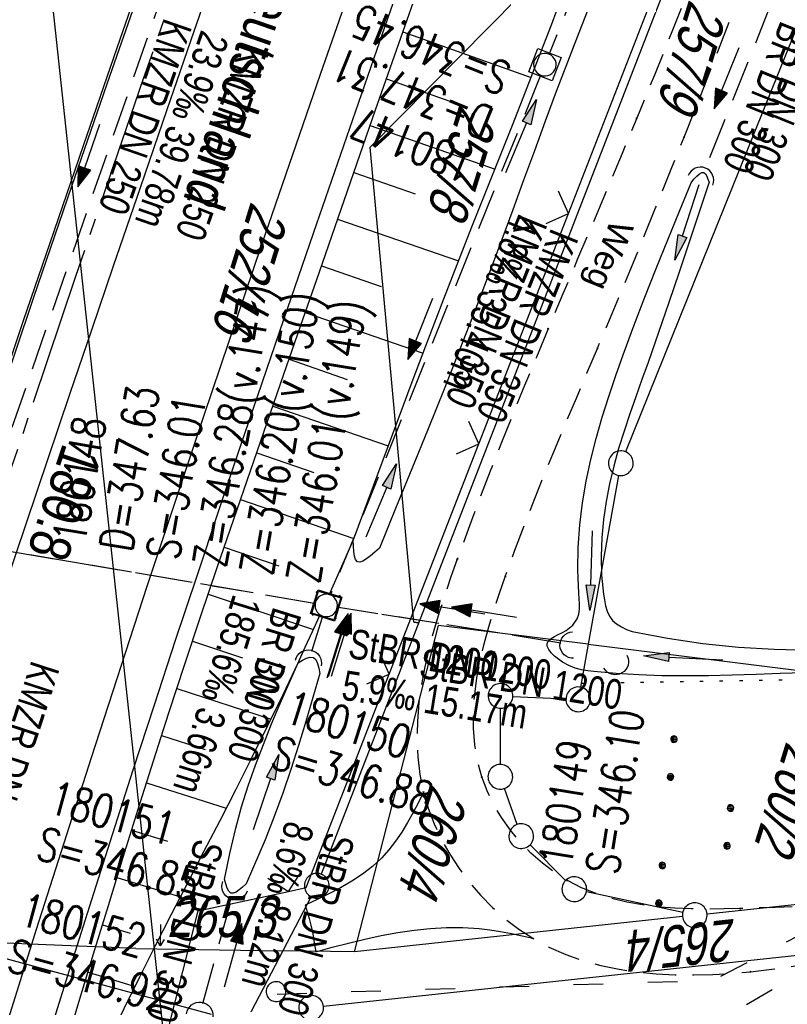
# Model space of a CAD drawing. Extents: x 507679 to 508175, y 445771 to 446563.
# Tile 15 of 43: x 507873 to 507919, y 446005 to 446065. Entities that reach past the tile are written whole.
import ezdxf

# ---------------------------------------------------------------- set-up
doc = ezdxf.new("R2010")
doc.units = 0
doc.header["$LTSCALE"] = 10
doc.header["$MEASUREMENT"] = 0
for name, pattern in [('ACAD_ISO03W100', [30, 12, -18]), ('ACHSE', [5.5, 4, -0.5, 0.5, -0.5]), ('AUSGEZOGEN', [0]), ('LT00', [0]), ('LT11', [0.3, 0.2, -0.1]), ('LT12', [0.4, 0.3, -0.1]), ('PUNKTX2_STR', [0.6, 0.1, -0.5]), ('STRICHLINIE2', [0.375, 0.25, -0.125])]:
    doc.linetypes.add(name, pattern=pattern)
doc.layers.get('0').update_dxf_attribs({"linetype": 'LT00'})
for name, color, linetype in [('--EK_FBR', 250, 'LT00'), ('--EK_Halt-Pfeil', 4, 'LT00'), ('--EK_Haltung', 7, 'STRICHLINIE2'), ('--EK_Haltung-Text', 140, 'LT00'), ('--EK_Schacht-Text', 5, 'LT00'), ('--EL_DFK_AB_L', 21, 'LT00'), ('--EL_DFK_AB_P', 7, 'LT00'), ('--EL_Halt-Pfeil', 4, 'LT00'), ('--EL_Haltung', 182, 'STRICHLINIE2'), ('--EL_Haltung-Text', 182, 'LT00'), ('-AX-093', 35, 'ACHSE'), ('-ST-93-1', 250, 'LT00'), ('BRD', 255, 'Continuous'), ('DFK_AB_L', 21, 'LT00'), ('DFK_AB_P', 7, 'LT00'), ('DFK_FLUR_NR', 250, 'LT00'), ('DFK_FLURNR_PFEIL', 250, 'LT00'), ('DFK_GZPKT', 250, 'LT00'), ('DFK_KATASTER', 250, 'LT00'), ('DFK_NUTZUNG', 250, 'LT00'), ('DFK_NUTZUNGSGRENZE', 70, 'PUNKTX2_STR'), ('DFK_TOPO-ANL', 252, 'LT00'), ('DFK_VERMPKT', 252, 'LT00'), ('DL', 182, 'LT12'), ('DL_PFEIL', 201, 'LT00'), ('DL_TEXT', 182, 'LT00'), ('FELDWEG_TEXT', 250, 'Continuous'), ('PFEIL', 140, 'AUSGEZOGEN'), ('STROM_FREILTG', 80, 'STROMFREILEITUNG'), ('V128_AFBR_BAB', 250, 'LT00'), ('V128_BOESCH', 250, 'LT00'), ('V128_BOSCHUNG', 250, 'LT00'), ('V128_EINFAHRT', 250, 'LT00'), ('V128_FELDWEG', 250, 'LT11'), ('V128_GRABEN', 250, 'LT00'), ('V128_H_BORD', 8, 'LT00'), ('V128_KA_MULD', 182, 'LT00'), ('V128_LD_MARK', 250, 'LT00'), ('V128_MOENCH', 182, 'LT00'), ('V128_UK_DURCH', 182, 'LT00'), ('V128_ZAUN', 40, 'LT00'), ('WASSERLTG', 130, 'ACAD_ISO03W100')]:
    doc.layers.add(name, color=color, linetype=linetype)
doc.styles.add('Beschrift', font='ARIAL.TTF')
doc.styles.add('Haltungsbeschriftung', font='ARIAL.TTF', dxfattribs={"width": 0.75})
doc.styles.add('schachtbeschriftung', font='romans.shx', dxfattribs={"width": 0.75, "height": 2})
doc.styles.get("Standard").update_dxf_attribs({"font": 'ARIAL.TTF'})
doc.styles.add('Strom', font='txt-alt.shx')
doc.linetypes.add('STROMFREILEITUNG', pattern='A,12.7,-5.5,["xx",Strom,S=2.5,R=0,X=-2.6,Y=-0.85],-4.35', length=22.55)

# ---------------------------------------------------------------- blocks, each defined once
blk = doc.blocks.new('SYMB7060')
at = {"color": 0, "linetype": 'ByBlock'}
for p, q in [((-0.26, 0), (0, 0)), ((-0.08, 0.045), (0, 0)), ((0, 0), (-0.08, -0.045))]:
    blk.add_line(p, q, dxfattribs=at)
blk = doc.blocks.new('SYMB7010')
at = {"color": 0, "linetype": 'ByBlock'}
for points in [[(-0.031408, 0.499213), (-0.093728, 0.49134), (-0.15457, 0.475719), (-0.212975, 0.452595), (-0.268021, 0.422333), (-0.31884, 0.385411), (-0.36463, 0.342411), (-0.40467, 0.29401), (-0.438329, 0.240973), (-0.465074, 0.184136), (-0.484486, 0.124395), (-0.496256, 0.062692), (-0.5002, 0)], [(0.5002, 0), (0.496256, 0.062692), (0.484485, 0.124395), (0.465074, 0.184136), (0.438329, 0.240973), (0.40467, 0.29401), (0.36463, 0.342411), (0.31884, 0.385411), (0.268021, 0.422333), (0.212975, 0.452595), (0.15457, 0.475719), (0.093728, 0.49134), (0.031408, 0.499213), (-0.031408, 0.499213)], [(-0.5002, 0), (-0.496256, -0.062692), (-0.484486, -0.124395), (-0.465075, -0.184136), (-0.438329, -0.240973), (-0.404671, -0.29401), (-0.36463, -0.342411), (-0.31884, -0.385411), (-0.268021, -0.422333), (-0.212975, -0.452595), (-0.154571, -0.475719), (-0.093728, -0.49134), (-0.031408, -0.499213), (0.031408, -0.499213)], [(0.031408, -0.499213), (0.093728, -0.491341), (0.15457, -0.475719), (0.212975, -0.452595), (0.268021, -0.422333), (0.31884, -0.385411), (0.36463, -0.342411), (0.404671, -0.294011), (0.438329, -0.240974), (0.465075, -0.184136), (0.484486, -0.124395), (0.496256, -0.062692), (0.500201, 0)]]:
    blk.add_lwpolyline(points, dxfattribs=at)
blk = doc.blocks.new('SYMB7111')
at = {"color": 0, "linetype": 'ByBlock'}
for p, q in [((-0.13, 0.202919), (-0.13, 0.177081)), ((-0.125, 0.172895), (-0.125, 0.207105)), ((-0.12, 0.209164), (-0.12, 0.170836)), ((-0.115, 0.170204), (-0.115, 0.209796)), ((-0.11, 0.209164), (-0.11, 0.170836)), ((-0.105, 0.172895), (-0.105, 0.207105)), ((-0.1, 0.202919), (-0.1, 0.177081)), ((-0.095, 0.189874), (-0.095, 0.190146)), ((0.1, 0.202919), (0.1, 0.177081)), ((0.105, 0.172895), (0.105, 0.207105)), ((0.11, 0.209164), (0.11, 0.170836)), ((0.115, 0.170204), (0.115, 0.209796)), ((0.12, 0.209164), (0.12, 0.170836)), ((0.125, 0.172895), (0.125, 0.207105)), ((0.13, 0.202919), (0.13, 0.177081)), ((0.135, 0.189874), (0.135, 0.190146)), ((-0.515, -0.177081), (-0.515, -0.202919)), ((-0.51, -0.207105), (-0.51, -0.172895)), ((-0.505, -0.170836), (-0.505, -0.209164)), ((-0.5, -0.209796), (-0.5, -0.170204)), ((-0.495, -0.170836), (-0.495, -0.209164)), ((-0.49, -0.207105), (-0.49, -0.172895)), ((-0.485, -0.177081), (-0.485, -0.202919)), ((-0.285, -0.177081), (-0.285, -0.202919)), ((-0.28, -0.207105), (-0.28, -0.172895)), ((-0.275, -0.170836), (-0.275, -0.209164)), ((-0.27, -0.209796), (-0.27, -0.170204)), ((-0.265, -0.170836), (-0.265, -0.209164)), ((-0.26, -0.207105), (-0.26, -0.172895)), ((-0.255, -0.177081), (-0.255, -0.202919)), ((0.255, -0.177081), (0.255, -0.202919)), ((0.26, -0.207105), (0.26, -0.172895)), ((0.265, -0.170836), (0.265, -0.209164)), ((0.27, -0.209796), (0.27, -0.170204)), ((0.275, -0.170836), (0.275, -0.209164)), ((0.28, -0.207105), (0.28, -0.172895)), ((0.285, -0.177081), (0.285, -0.202919)), ((0.485, -0.177081), (0.485, -0.202919)), ((0.49, -0.207105), (0.49, -0.172895)), ((0.495, -0.170836), (0.495, -0.209164)), ((0.5, -0.209796), (0.5, -0.170204)), ((0.505, -0.170836), (0.505, -0.209164)), ((0.51, -0.207105), (0.51, -0.172895)), ((0.515, -0.177081), (0.515, -0.202919)), ((-0.48, -0.190126), (-0.48, -0.189854)), ((-0.25, -0.190126), (-0.25, -0.189854)), ((0.29, -0.190126), (0.29, -0.189854)), ((0.52, -0.190126), (0.52, -0.189854))]:
    blk.add_line(p, q, dxfattribs=at)
for points in [[(-0.095, 0.19), (-0.096981, 0.198678), (-0.10253, 0.205637), (-0.11055, 0.209499), (-0.11945, 0.209499), (-0.12747, 0.205637), (-0.133019, 0.198678), (-0.135, 0.19), (-0.133019, 0.181322), (-0.12747, 0.174363), (-0.11945, 0.170501), (-0.11055, 0.170501), (-0.10253, 0.174363), (-0.096981, 0.181322), (-0.095, 0.19)], [(0.135, 0.19), (0.133019, 0.198678), (0.12747, 0.205637), (0.11945, 0.209499), (0.11055, 0.209499), (0.10253, 0.205637), (0.096981, 0.198678), (0.095, 0.19), (0.096981, 0.181322), (0.10253, 0.174363), (0.11055, 0.170501), (0.11945, 0.170501), (0.12747, 0.174363), (0.133019, 0.181322), (0.135, 0.19)], [(-0.48, -0.19), (-0.481981, -0.181322), (-0.48753, -0.174363), (-0.49555, -0.170501), (-0.50445, -0.170501), (-0.51247, -0.174363), (-0.518019, -0.181322), (-0.52, -0.19), (-0.518019, -0.198678), (-0.51247, -0.205637), (-0.50445, -0.209499), (-0.49555, -0.209499), (-0.48753, -0.205637), (-0.481981, -0.198678), (-0.48, -0.19)], [(-0.25, -0.19), (-0.251981, -0.181322), (-0.25753, -0.174363), (-0.26555, -0.170501), (-0.27445, -0.170501), (-0.28247, -0.174363), (-0.288019, -0.181322), (-0.29, -0.19), (-0.288019, -0.198678), (-0.28247, -0.205637), (-0.27445, -0.209499), (-0.26555, -0.209499), (-0.25753, -0.205637), (-0.251981, -0.198678), (-0.25, -0.19)], [(0.29, -0.19), (0.288019, -0.181322), (0.28247, -0.174363), (0.27445, -0.170501), (0.26555, -0.170501), (0.25753, -0.174363), (0.251981, -0.181322), (0.25, -0.19), (0.251981, -0.198678), (0.25753, -0.205637), (0.26555, -0.209499), (0.27445, -0.209499), (0.28247, -0.205637), (0.288019, -0.198678), (0.29, -0.19)], [(0.52, -0.19), (0.518019, -0.181322), (0.51247, -0.174363), (0.50445, -0.170501), (0.49555, -0.170501), (0.48753, -0.174363), (0.481981, -0.181322), (0.48, -0.19), (0.481981, -0.198678), (0.48753, -0.205637), (0.49555, -0.209499), (0.50445, -0.209499), (0.51247, -0.205637), (0.518019, -0.198678), (0.52, -0.19)]]:
    blk.add_lwpolyline(points, dxfattribs=at)
blk = doc.blocks.new('Pfreil3')
at = {"layer": 'PFEIL'}
blk.add_hatch(color=256, dxfattribs=at).paths.add_polyline_path([(-1.549, 0.273), (-1.549, -0.273), (0, 0)])
for p, q in [((-1.549, 0), (-4.831, 0)), ((-1.549, -0.273), (-1.549, 0.273)), ((-1.549, 0.273), (0, 0)), ((0, 0), (-1.549, -0.273))]:
    blk.add_line(p, q, dxfattribs=at)
blk = doc.blocks.new('SYMB0011')
at = {"color": 0, "linetype": 'ByBlock'}
for p, q in [((0.5, 0), (-0.5, 0)), ((0, 0.5), (0, -0.5))]:
    blk.add_line(p, q, dxfattribs=at)
blk = doc.blocks.new('SYMB0024')
at = {"color": 0, "linetype": 'ByBlock'}
for p, q in [((-0.5, 0.5), (0, 0)), ((0, 0), (0.5, 0.5))]:
    blk.add_line(p, q, dxfattribs=at)
blk = doc.blocks.new('SYMB1210')
at = {"color": 0, "linetype": 'ByBlock'}
blk.add_line((0.018815, -0.179014), (0.055623, -0.17119), dxfattribs=at)
for points in [[(-0.2, -0.2), (-0.2, 0.2), (0.2, 0.2), (0.2, -0.2), (-0.2, -0.2)], [(0.018815, 0.179014), (-0.018815, 0.179014), (-0.055623, 0.17119), (-0.09, 0.155885), (-0.120444, 0.133766), (-0.145623, 0.105801), (-0.164438, 0.073213), (-0.176067, 0.037424), (-0.18, 0)], [(0.18, 0), (0.176067, 0.037424), (0.164438, 0.073213), (0.145623, 0.105801), (0.120444, 0.133766), (0.09, 0.155885), (0.055623, 0.17119), (0.018815, 0.179014)], [(-0.18, 0), (-0.176067, -0.037424), (-0.164438, -0.073213), (-0.145623, -0.105801), (-0.120444, -0.133766), (-0.09, -0.155885), (-0.055623, -0.17119), (-0.018815, -0.179014), (0.018815, -0.179014)], [(0.055623, -0.17119), (0.09, -0.155885), (0.120444, -0.133766), (0.145623, -0.105801), (0.164438, -0.073213), (0.176067, -0.037424), (0.18, 0)]]:
    blk.add_lwpolyline(points, dxfattribs=at)
blk = doc.blocks.new('SYMB1107')
at = {"color": 0, "linetype": 'ByBlock'}
for points in [[(-0.2, 0), (-0.196157, 0.039018), (-0.184776, 0.076537), (-0.166294, 0.111114), (-0.141421, 0.141421), (-0.111114, 0.166294), (-0.076537, 0.184776), (-0.039018, 0.196157), (0, 0.2)], [(0, 0.2), (0.039018, 0.196157), (0.076537, 0.184776), (0.111114, 0.166294), (0.141421, 0.141421), (0.166294, 0.111114), (0.184776, 0.076537), (0.196157, 0.039018), (0.2, 0)]]:
    blk.add_lwpolyline(points, dxfattribs=at)
blk = doc.blocks.new('SYMB0003')
at = {"color": 0, "linetype": 'ByBlock'}
for p, q in [((-0.015712, 0), (0.010166, 0.012015)), ((0, -0.021257), (-0.015712, 0)), ((0.010166, 0.012015), (0, -0.021257))]:
    blk.add_line(p, q, dxfattribs=at)
for points in [[(-0.031395, 0.499013), (-0.093691, 0.491144), (-0.154509, 0.475528), (-0.21289, 0.452414), (-0.267913, 0.422164), (-0.318712, 0.385257), (-0.364484, 0.342274), (-0.404509, 0.293893), (-0.438154, 0.240877), (-0.464888, 0.184062), (-0.484292, 0.124345), (-0.496058, 0.062667), (-0.5, 0)], [(0.5, 0), (0.496057, 0.062667), (0.484292, 0.124345), (0.464888, 0.184062), (0.438153, 0.240877), (0.404509, 0.293893), (0.364484, 0.342274), (0.318712, 0.385257), (0.267913, 0.422164), (0.21289, 0.452414), (0.154509, 0.475528), (0.093691, 0.491144), (0.031395, 0.499013), (-0.031395, 0.499013)], [(-0.5, 0), (-0.496058, -0.062667), (-0.484292, -0.124345), (-0.464888, -0.184062), (-0.438154, -0.240877), (-0.404509, -0.293893), (-0.364485, -0.342274), (-0.318712, -0.385257), (-0.267914, -0.422164), (-0.21289, -0.452414), (-0.154509, -0.475529), (-0.093691, -0.491144), (-0.031395, -0.499014), (0.031395, -0.499014)], [(0.031395, -0.499014), (0.093691, -0.491144), (0.154509, -0.475529), (0.21289, -0.452414), (0.267914, -0.422164), (0.318712, -0.385257), (0.364485, -0.342274), (0.404509, -0.293893), (0.438154, -0.240877), (0.464889, -0.184062), (0.484292, -0.124345), (0.496058, -0.062667), (0.5, 0)]]:
    blk.add_lwpolyline(points, dxfattribs=at)
blk = doc.blocks.new('SYMB0070')
at = {"color": 0, "linetype": 'ByBlock'}
for p, q in [((-0.5, 0), (0.2, 0)), ((0.5, 0), (0.2, 0.1)), ((0.2, 0.1), (0.2, 0)), ((0.468, 0), (0.21, 0.086)), ((0.21, 0.086), (0.21, -0.086)), ((0.21, -0.086), (0.468, 0)), ((0.22, -0.072), (0.437, 0)), ((0.23, -0.058), (0.405, 0)), ((0.24, -0.045), (0.374, 0)), ((0.342, 0), (0.25, 0.031)), ((0.25, 0.031), (0.25, -0.031)), ((0.25, -0.031), (0.342, 0)), ((0.26, -0.017), (0.31, 0)), ((0.27, -0.003), (0.279, 0))]:
    blk.add_line(p, q, dxfattribs=at)
for points in [[(0.2, 0), (0.2, -0.1), (0.5, 0)], [(0.437, 0), (0.22, 0.072), (0.22, -0.072)], [(0.405, 0), (0.23, 0.058), (0.23, -0.058)], [(0.374, 0), (0.24, 0.045), (0.24, -0.045)], [(0.31, 0), (0.26, 0.017), (0.26, -0.017)], [(0.279, 0), (0.27, 0.003), (0.27, -0.003)]]:
    blk.add_lwpolyline(points, dxfattribs=at)

msp = doc.modelspace()

# ---------------------------------------------------------------- linework, layer by layer
at = {"layer": '--EK_FBR', "linetype": 'LT11', "flags": 128}
for points in [[(507940.114, 446135.364), (507939.058, 446132.471), (507938, 446129.579), (507936.938, 446126.688), (507935.87, 446123.799), (507934.794, 446120.914), (507933.709, 446118.032), (507932.525, 446114.926), (507931.329, 446111.824), (507930.123, 446108.725), (507928.908, 446105.63), (507927.687, 446102.538), (507926.461, 446099.447), (507925.232, 446096.357), (507923.785, 446092.725), (507922.337, 446089.093), (507920.89, 446085.461), (507919.444, 446081.829), (507918.001, 446078.197), (507916.562, 446074.565), (507915.523, 446071.935), (507914.483, 446069.306), (507913.44, 446066.677), (507912.39, 446064.05), (507911.33, 446061.424), (507910.256, 446058.801), (507909.368, 446056.661), (507908.473, 446054.524), (507907.573, 446052.391), (507906.673, 446050.262), (507905.775, 446048.138), (507904.884, 446046.02), (507904.166, 446044.302), (507903.455, 446042.584), (507902.751, 446040.861), (507902.055, 446039.131), (507901.368, 446037.387), (507900.69, 446035.626), (507900.022, 446033.843), (507899.364, 446032.034), (507898.985, 446030.963), (507898.618, 446029.883), (507898.268, 446028.796), (507897.943, 446027.703), (507897.651, 446026.607), (507897.398, 446025.508), (507897.191, 446024.409), (507897.038, 446023.311), (507896.945, 446022.215), (507896.921, 446021.124), (507896.971, 446020.039), (507897.103, 446018.962), (507897.325, 446017.894), (507897.61, 446016.927), (507897.972, 446015.974), (507898.406, 446015.043), (507898.907, 446014.138), (507899.472, 446013.265), (507900.096, 446012.431), (507900.774, 446011.64), (507901.503, 446010.899), (507902.278, 446010.213), (507903.094, 446009.589), (507903.948, 446009.031), (507904.932, 446008.497), (507905.952, 446008.046), (507907.004, 446007.674), (507908.083, 446007.376), (507909.184, 446007.146), (507910.304, 446006.978), (507911.438, 446006.868), (507912.581, 446006.811), (507913.729, 446006.801), (507914.878, 446006.832), (507916.023, 446006.9), (507917.16, 446006.999), (507918.466, 446007.147), (507919.758, 446007.324), (507921.039, 446007.525), (507922.311, 446007.745), (507923.577, 446007.976), (507924.84, 446008.215), (507926.103, 446008.455), (507928.657, 446008.928), (507931.221, 446009.386), (507933.792, 446009.831), (507936.369, 446010.265), (507938.95, 446010.693), (507941.535, 446011.115), (507944.121, 446011.534)], [(507943.419, 446014.364), (507941.477, 446013.978), (507939.535, 446013.597), (507937.593, 446013.224), (507935.651, 446012.865), (507933.709, 446012.523), (507931.767, 446012.204), (507929.826, 446011.911), (507927.884, 446011.649), (507925.943, 446011.422), (507924.397, 446011.269), (507922.849, 446011.14), (507921.294, 446011.033), (507919.729, 446010.947), (507918.151, 446010.88), (507916.557, 446010.831), (507915.564, 446010.81), (507914.567, 446010.802), (507913.57, 446010.816), (507912.577, 446010.857), (507911.592, 446010.933), (507910.618, 446011.051), (507909.659, 446011.22), (507908.719, 446011.445), (507907.801, 446011.735), (507906.909, 446012.095), (507906.048, 446012.535), (507905.273, 446013.022), (507904.534, 446013.577), (507903.836, 446014.194), (507903.186, 446014.866), (507902.59, 446015.587), (507902.053, 446016.349), (507901.581, 446017.146), (507901.181, 446017.971), (507900.859, 446018.818), (507900.593, 446019.79), (507900.425, 446020.779), (507900.347, 446021.781), (507900.349, 446022.794), (507900.424, 446023.816), (507900.563, 446024.842), (507900.758, 446025.873), (507901.001, 446026.903), (507901.283, 446027.931), (507901.596, 446028.955), (507901.932, 446029.971), (507902.282, 446030.977), (507902.866, 446032.589), (507903.464, 446034.173), (507904.074, 446035.732), (507904.693, 446037.272), (507905.321, 446038.796), (507905.955, 446040.311), (507906.593, 446041.819), (507907.234, 446043.326), (507907.875, 446044.837), (507908.765, 446046.95), (507909.651, 446049.077), (507910.532, 446051.213), (507911.407, 446053.358), (507912.275, 446055.508), (507913.134, 446057.661), (507914.18, 446060.313), (507915.214, 446062.965), (507916.24, 446065.617), (507917.261, 446068.269), (507918.279, 446070.922), (507919.298, 446073.574), (507921.406, 446079.035), (507923.528, 446084.493), (507925.665, 446089.947), (507927.817, 446095.396), (507928.892, 446098.103), (507929.968, 446100.81), (507931.043, 446103.516), (507932.115, 446106.224), (507933.181, 446108.933), (507934.24, 446111.646), (507935.288, 446114.362), (507936.325, 446117.083), (507937.409, 446119.973), (507938.479, 446122.869), (507939.539, 446125.768), (507940.591, 446128.671), (507941.637, 446131.576), (507942.68, 446134.482)]]:
    msp.add_lwpolyline(points, dxfattribs=at)
at = {"layer": '--EK_FBR', "color": 2}
for points in [[(507859.301, 446004.305), (507860.771, 446008.989), (507862.251, 446013.67), (507863.743, 446018.347), (507865.247, 446023.021), (507866.766, 446027.689), (507868.318, 446032.406), (507869.884, 446037.119), (507871.463, 446041.828), (507873.052, 446046.532), (507874.652, 446051.234), (507876.68, 446057.156), (507878.722, 446063.072), (507880.78, 446068.984), (507882.854, 446074.889), (507885.493, 446082.32), (507888.161, 446089.741), (507890.856, 446097.152), (507892.992, 446102.964), (507895.146, 446108.769), (507897.32, 446114.567), (507899.515, 446120.357)], [(507871.918, 446030.34), (507873.222, 446034.248), (507874.535, 446038.152), (507875.856, 446042.054), (507877.182, 446045.954), (507878.513, 446049.853), (507880.137, 446054.599), (507881.767, 446059.342), (507883.404, 446064.084), (507885.048, 446068.822), (507886.703, 446073.557), (507888.656, 446079.099), (507890.624, 446084.636), (507892.61, 446090.167), (507894.612, 446095.692), (507896.321, 446100.364), (507898.044, 446105.031), (507899.782, 446109.692), (507901.537, 446114.348), (507903.309, 446118.996)]]:
    msp.add_lwpolyline(points, dxfattribs=at)
at = {"layer": '--EK_FBR'}
for points in [[(507874.697, 446003.473), (507875.938, 446007.423), (507877.185, 446011.372), (507878.441, 446015.317), (507879.707, 446019.259), (507880.986, 446023.197), (507882.273, 446027.113), (507883.572, 446031.024), (507884.882, 446034.932), (507886.201, 446038.837), (507887.528, 446042.74), (507888.86, 446046.64), (507890.845, 446052.423), (507892.84, 446058.203), (507894.845, 446063.98), (507896.861, 446069.752)], [(507897.325, 446017.894), (507897.009, 446017.274), (507896.686, 446016.659), (507896.352, 446016.057), (507895.999, 446015.474), (507895.622, 446014.915), (507895.215, 446014.386), (507894.772, 446013.895), (507894.213, 446013.381), (507893.606, 446012.916), (507892.96, 446012.491), (507892.281, 446012.099), (507891.579, 446011.731), (507890.86, 446011.38), (507890.134, 446011.036)], [(507890.134, 446011.036), (507890.255, 446010.633), (507890.372, 446010.229), (507890.477, 446009.822), (507890.593, 446009.289), (507890.691, 446008.751), (507890.78, 446008.212)], [(507890.78, 446008.212), (507891.77, 446008.478), (507892.761, 446008.735), (507893.757, 446008.978), (507894.758, 446009.196), (507895.768, 446009.384), (507896.747, 446009.528), (507897.732, 446009.629), (507898.719, 446009.681), (507899.705, 446009.678), (507900.687, 446009.614), (507901.344, 446009.534), (507901.997, 446009.43), (507902.649, 446009.307), (507903.299, 446009.172), (507903.948, 446009.031)]]:
    msp.add_lwpolyline(points, dxfattribs=at)
at = {"layer": '--EK_Haltung'}
for p, q in [((507919.385, 446098.663), (507904.963, 446062.749)), ((507884.228, 446074.284), (507871.672, 446038.125)), ((507918.384, 446065.689), (507914.424, 446055.782)), ((507904.402, 446061.359), (507891.698, 446029.926)), ((507890.678, 446029.358), (507843.285, 446037.437)), ((507905.654, 446026.944), (507892.158, 446029.111)), ((507890.55, 446026.445), (507891.194, 446028.516)), ((507883.935, 446005.077), (507885.679, 446011.455))]:
    msp.add_line(p, q, dxfattribs=at)
at = {"layer": '--EL_DFK_AB_L'}
for p, q in [((507938.559, 446135.279), (507891.112, 446012.918)), ((507890.493, 446011.553), (507882.138, 445995.585))]:
    msp.add_line(p, q, dxfattribs=at)
at = {"layer": '--EL_Haltung'}
for p, q in [((507919.385, 446098.663), (507904.963, 446062.749)), ((507884.228, 446074.284), (507871.672, 446038.125)), ((507918.384, 446065.689), (507914.424, 446055.782)), ((507904.402, 446061.359), (507891.698, 446029.926)), ((507890.678, 446029.358), (507843.285, 446037.437)), ((507905.654, 446026.944), (507892.158, 446029.111)), ((507890.55, 446026.445), (507891.194, 446028.516)), ((507883.935, 446005.077), (507885.679, 446011.455))]:
    msp.add_line(p, q, dxfattribs=at)
at = {"layer": '-AX-093', "ltscale": 0.2}
msp.add_lwpolyline([(507902.105, 446121.06), (507897.596, 446109.141), (507893.162, 446097.194), (507888.802, 446085.219), (507884.518, 446073.217), (507880.31, 446061.188), (507876.177, 446049.134), (507872.12, 446037.053), (507868.139, 446024.947), (507864.233, 446012.817), (507860.404, 446000.662)], dxfattribs=at)
at = {"layer": 'DFK_AB_L'}
for p, q in [((507938.559, 446135.279), (507891.112, 446012.918)), ((507890.493, 446011.553), (507882.138, 445995.585))]:
    msp.add_line(p, q, dxfattribs=at)
at = {"layer": 'DFK_KATASTER'}
for p, q in [((507930.03, 446089.273), (507909.571, 446038.555)), ((507894.08, 446057.058), (507917.351, 446080.59)), ((507896.74, 446028.209), (507894.08, 446057.058)), ((507909.157, 446037.12), (507907.31, 446026.877)), ((507893.14, 446008.198), (507898.23, 446028.018)), ((507897.031, 446028.17), (507896.74, 446028.209)), ((507907.31, 446026.877), (507898.23, 446028.018)), ((507907.31, 446026.877), (507906.843, 446024.265)), ((507907.31, 446026.877), (507922.516, 446024.972)), ((507902.74, 446023.704), (507905.961, 446023.562)), ((507901.982, 446019.579), (507901.989, 446022.989)), ((507903.001, 446015.935), (507902.23, 446018.122)), ((507905.94, 446012.541), (507903.781, 446014.699)), ((507960.455, 446012.328), (507891.246, 446004.889)), ((507913.047, 446010.587), (507907.203, 446011.851)), ((507914.526, 446010.509), (507927.355, 446011.878)), ((507913.035, 446010.348), (507893.14, 446008.198)), ((507884.447, 446004.395), (507868.504, 446008.712)), ((507879.86, 446008.409), (507868.53, 446008.879)), ((507879.86, 446008.409), (507888.77, 446008.27)), ((507893.14, 446008.198), (507888.77, 446008.27))]:
    msp.add_line(p, q, dxfattribs=at)
at = {"layer": 'DFK_NUTZUNGSGRENZE', "ltscale": 0.2}
msp.add_line((507906.891, 446024.508), (507925.18, 446024.829), dxfattribs=at)
at = {"layer": 'DFK_TOPO-ANL'}
msp.add_line((507896.74, 446028.209), (507897.031, 446028.17), dxfattribs=at)
at = {"layer": 'DL'}
for p, q in [((507890.678, 446029.358), (507843.285, 446037.437)), ((507905.654, 446026.944), (507892.158, 446029.111)), ((507890.55, 446026.445), (507891.194, 446028.516))]:
    msp.add_line(p, q, dxfattribs=at)
at = {"layer": 'STROM_FREILTG', "ltscale": 0.05, "flags": 128}
msp.add_lwpolyline([(507904.29, 445785.744), (507903.56, 445792.917), (507893.275, 445894.366), (507863.688, 446168.773), (507847.964, 446316.958), (507841.055, 446375.034)], dxfattribs=at)
at = {"layer": 'V128_AFBR_BAB', "color": 0}
for points in [[(507859.301, 446004.305), (507860.771, 446008.989), (507862.251, 446013.67), (507863.743, 446018.347), (507865.247, 446023.021), (507866.766, 446027.689), (507868.318, 446032.406), (507869.884, 446037.119), (507871.463, 446041.828), (507873.052, 446046.532), (507874.652, 446051.234), (507876.68, 446057.156), (507878.722, 446063.072), (507880.78, 446068.984), (507882.854, 446074.889), (507885.493, 446082.32), (507888.161, 446089.741), (507890.856, 446097.152), (507892.992, 446102.964), (507895.146, 446108.769), (507897.32, 446114.567), (507899.515, 446120.357)], [(507871.918, 446030.34), (507873.222, 446034.248), (507874.535, 446038.152), (507875.856, 446042.054), (507877.182, 446045.954), (507878.513, 446049.853), (507880.137, 446054.599), (507881.767, 446059.342), (507883.404, 446064.084), (507885.048, 446068.822), (507886.703, 446073.557), (507888.656, 446079.099), (507890.624, 446084.636), (507892.61, 446090.167), (507894.612, 446095.692), (507896.321, 446100.364), (507898.044, 446105.031), (507899.782, 446109.692), (507901.537, 446114.348), (507903.309, 446118.996)]]:
    msp.add_lwpolyline(points, dxfattribs=at)
at = {"layer": 'V128_AFBR_BAB'}
msp.add_lwpolyline([(507874.697, 446003.473), (507875.938, 446007.423), (507877.185, 446011.372), (507878.441, 446015.317), (507879.707, 446019.259), (507880.986, 446023.197), (507882.273, 446027.113), (507883.572, 446031.024), (507884.882, 446034.932), (507886.201, 446038.837), (507887.528, 446042.74), (507888.86, 446046.64), (507890.845, 446052.423), (507892.84, 446058.203), (507894.845, 446063.98), (507896.861, 446069.752)], dxfattribs=at)
at = {"layer": 'V128_BOESCH'}
msp.add_line((507891.605, 446029.907), (507893.048, 446033.174), dxfattribs=at)
for points in [[(507875.522, 446002.213), (507876.408, 446005.148), (507877.297, 446008.082), (507878.191, 446011.015), (507879.093, 446013.945), (507880.005, 446016.872), (507880.93, 446019.795), (507881.868, 446022.713), (507882.833, 446025.659), (507883.812, 446028.6), (507884.804, 446031.538), (507885.805, 446034.472), (507886.813, 446037.404), (507887.827, 446040.334), (507888.843, 446043.263), (507889.86, 446046.192), (507890.998, 446049.474), (507892.134, 446052.757), (507893.272, 446056.039), (507894.413, 446059.32), (507895.558, 446062.599), (507896.71, 446065.876)], [(507874.739, 445995.061), (507875.299, 445996.368), (507875.862, 445997.673), (507876.435, 445998.974), (507877.317, 446000.917), (507878.225, 446002.848), (507879.155, 446004.769), (507880.102, 446006.681), (507881.063, 446008.588), (507882.034, 446010.489), (507883.012, 446012.388), (507883.991, 446014.285), (507884.97, 446016.183), (507885.943, 446018.084), (507886.907, 446019.99), (507887.858, 446021.901), (507888.792, 446023.82), (507889.706, 446025.749), (507890.143, 446026.694), (507890.577, 446027.64), (507891.009, 446028.588)]]:
    msp.add_lwpolyline(points, dxfattribs=at)
at = {"layer": 'V128_BOSCHUNG'}
for p, q in [((507896.064, 446064.041), (507903.856, 446061.283)), ((507895.069, 446061.198), (507898.916, 446059.849)), ((507894.077, 446058.355), (507901.658, 446055.721)), ((507893.089, 446055.509), (507896.82, 446054.226)), ((507892.106, 446052.675), (507899.447, 446050.149)), ((507891.124, 446049.84), (507894.742, 446048.595)), ((507890.142, 446047.005), (507897.288, 446044.547)), ((507889.159, 446044.171), (507892.694, 446042.955)), ((507888.175, 446041.337), (507895.178, 446038.928)), ((507887.193, 446038.502), (507890.664, 446037.308)), ((507886.215, 446035.666), (507893.094, 446033.3)), ((507885.223, 446032.769), (507888.545, 446031.637)), ((507884.255, 446029.917), (507890.638, 446027.767)), ((507883.299, 446027.063), (507886.335, 446026.052)), ((507882.351, 446024.193), (507888.065, 446022.336)), ((507881.421, 446021.33), (507884.07, 446020.481)), ((507880.507, 446018.462), (507885.343, 446016.931)), ((507879.605, 446015.59), (507881.78, 446014.912)), ((507878.714, 446012.717), (507882.565, 446011.537)), ((507877.832, 446009.84), (507879.506, 446009.335)), ((507876.959, 446006.97), (507879.813, 446006.109))]:
    msp.add_line(p, q, dxfattribs=at)
at = {"layer": 'V128_EINFAHRT'}
for points in [[(507897.325, 446017.894), (507897.009, 446017.274), (507896.686, 446016.659), (507896.352, 446016.057), (507895.999, 446015.474), (507895.622, 446014.915), (507895.215, 446014.386), (507894.772, 446013.895), (507894.213, 446013.381), (507893.606, 446012.916), (507892.96, 446012.491), (507892.281, 446012.099), (507891.579, 446011.731), (507890.86, 446011.38), (507890.134, 446011.036)], [(507890.134, 446011.036), (507890.255, 446010.633), (507890.372, 446010.229), (507890.477, 446009.822), (507890.593, 446009.289), (507890.691, 446008.751), (507890.78, 446008.212)], [(507890.78, 446008.212), (507891.77, 446008.478), (507892.761, 446008.735), (507893.757, 446008.978), (507894.758, 446009.196), (507895.768, 446009.384), (507896.747, 446009.528), (507897.732, 446009.629), (507898.719, 446009.681), (507899.705, 446009.678), (507900.687, 446009.614), (507901.344, 446009.534), (507901.997, 446009.43), (507902.649, 446009.307), (507903.299, 446009.172), (507903.948, 446009.031)]]:
    msp.add_lwpolyline(points, dxfattribs=at)
at = {"layer": 'V128_FELDWEG', "flags": 128}
for points in [[(507940.114, 446135.364), (507939.058, 446132.471), (507938, 446129.579), (507936.938, 446126.688), (507935.87, 446123.799), (507934.794, 446120.914), (507933.709, 446118.032), (507932.525, 446114.926), (507931.329, 446111.824), (507930.123, 446108.725), (507928.908, 446105.63), (507927.687, 446102.538), (507926.461, 446099.447), (507925.232, 446096.357), (507923.785, 446092.725), (507922.337, 446089.093), (507920.89, 446085.461), (507919.444, 446081.829), (507918.001, 446078.197), (507916.562, 446074.565), (507915.523, 446071.935), (507914.483, 446069.306), (507913.44, 446066.677), (507912.39, 446064.05), (507911.33, 446061.424), (507910.256, 446058.801), (507909.368, 446056.661), (507908.473, 446054.524), (507907.573, 446052.391), (507906.673, 446050.262), (507905.775, 446048.138), (507904.884, 446046.02), (507904.166, 446044.302), (507903.455, 446042.584), (507902.751, 446040.861), (507902.055, 446039.131), (507901.368, 446037.387), (507900.69, 446035.626), (507900.022, 446033.843), (507899.364, 446032.034), (507898.985, 446030.963), (507898.618, 446029.883), (507898.268, 446028.796), (507897.943, 446027.703), (507897.651, 446026.607), (507897.398, 446025.508), (507897.191, 446024.409), (507897.038, 446023.311), (507896.945, 446022.215), (507896.921, 446021.124), (507896.971, 446020.039), (507897.103, 446018.962), (507897.325, 446017.894), (507897.61, 446016.927), (507897.972, 446015.974), (507898.406, 446015.043), (507898.907, 446014.138), (507899.472, 446013.265), (507900.096, 446012.431), (507900.774, 446011.64), (507901.503, 446010.899), (507902.278, 446010.213), (507903.094, 446009.589), (507903.948, 446009.031), (507904.932, 446008.497), (507905.952, 446008.046), (507907.004, 446007.674), (507908.083, 446007.376), (507909.184, 446007.146), (507910.304, 446006.978), (507911.438, 446006.868), (507912.581, 446006.811), (507913.729, 446006.801), (507914.878, 446006.832), (507916.023, 446006.9), (507917.16, 446006.999), (507918.466, 446007.147), (507919.758, 446007.324), (507921.039, 446007.525), (507922.311, 446007.745), (507923.577, 446007.976), (507924.84, 446008.215), (507926.103, 446008.455), (507928.657, 446008.928), (507931.221, 446009.386), (507933.792, 446009.831), (507936.369, 446010.265), (507938.95, 446010.693), (507941.535, 446011.115), (507944.121, 446011.534)], [(507943.419, 446014.364), (507941.477, 446013.978), (507939.535, 446013.597), (507937.593, 446013.224), (507935.651, 446012.865), (507933.709, 446012.523), (507931.767, 446012.204), (507929.826, 446011.911), (507927.884, 446011.649), (507925.943, 446011.422), (507924.397, 446011.269), (507922.849, 446011.14), (507921.294, 446011.033), (507919.729, 446010.947), (507918.151, 446010.88), (507916.557, 446010.831), (507915.564, 446010.81), (507914.567, 446010.802), (507913.57, 446010.816), (507912.577, 446010.857), (507911.592, 446010.933), (507910.618, 446011.051), (507909.659, 446011.22), (507908.719, 446011.445), (507907.801, 446011.735), (507906.909, 446012.095), (507906.048, 446012.535), (507905.273, 446013.022), (507904.534, 446013.577), (507903.836, 446014.194), (507903.186, 446014.866), (507902.59, 446015.587), (507902.053, 446016.349), (507901.581, 446017.146), (507901.181, 446017.971), (507900.859, 446018.818), (507900.593, 446019.79), (507900.425, 446020.779), (507900.347, 446021.781), (507900.349, 446022.794), (507900.424, 446023.816), (507900.563, 446024.842), (507900.758, 446025.873), (507901.001, 446026.903), (507901.283, 446027.931), (507901.596, 446028.955), (507901.932, 446029.971), (507902.282, 446030.977), (507902.866, 446032.589), (507903.464, 446034.173), (507904.074, 446035.732), (507904.693, 446037.272), (507905.321, 446038.796), (507905.955, 446040.311), (507906.593, 446041.819), (507907.234, 446043.326), (507907.875, 446044.837), (507908.765, 446046.95), (507909.651, 446049.077), (507910.532, 446051.213), (507911.407, 446053.358), (507912.275, 446055.508), (507913.134, 446057.661), (507914.18, 446060.313), (507915.214, 446062.965), (507916.24, 446065.617), (507917.261, 446068.269), (507918.279, 446070.922), (507919.298, 446073.574), (507921.406, 446079.035), (507923.528, 446084.493), (507925.665, 446089.947), (507927.817, 446095.396), (507928.892, 446098.103), (507929.968, 446100.81), (507931.043, 446103.516), (507932.115, 446106.224), (507933.181, 446108.933), (507934.24, 446111.646), (507935.288, 446114.362), (507936.325, 446117.083), (507937.409, 446119.973), (507938.479, 446122.869), (507939.539, 446125.768), (507940.591, 446128.671), (507941.637, 446131.576), (507942.68, 446134.482)]]:
    msp.add_lwpolyline(points, dxfattribs=at)
at = {"layer": 'V128_GRABEN'}
for points in [[(507893.048, 446033.174), (507893.954, 446035.625), (507894.861, 446038.074), (507895.773, 446040.523), (507896.691, 446042.969), (507897.617, 446045.411), (507898.552, 446047.85), (507899.5, 446050.285), (507900.3, 446052.312), (507901.106, 446054.337), (507901.913, 446056.361), (507902.718, 446058.386), (507903.517, 446060.414), (507904.305, 446062.445), (507905.079, 446064.483), (507905.77, 446066.347)], [(507907.468, 446065.848), (507906.735, 446063.991), (507906.048, 446062.208), (507905.374, 446060.419), (507904.708, 446058.628), (507904.047, 446056.834), (507903.389, 446055.039), (507902.731, 446053.244), (507902.068, 446051.451), (507901.398, 446049.661), (507900.469, 446047.224), (507899.522, 446044.793), (507898.562, 446042.368), (507897.591, 446039.947), (507896.611, 446037.529), (507895.626, 446035.113), (507894.638, 446032.698)], [(507913.556, 446054.888), (507913.73, 446055.098), (507913.9, 446055.286), (507914.061, 446055.43), (507914.209, 446055.51), (507914.338, 446055.504), (507914.429, 446055.424), (507914.509, 446055.288), (507914.581, 446055.116), (507914.649, 446054.926)], [(507920.414, 446025.148), (507918.957, 446025.095), (507917.504, 446025.042), (507916.057, 446024.998), (507914.619, 446024.966), (507913.194, 446024.954), (507911.782, 446024.967), (507910.388, 446025.012), (507909.013, 446025.094), (507907.661, 446025.22), (507907.286, 446025.266), (507906.91, 446025.332), (507906.531, 446025.432), (507906.144, 446025.582), (507905.748, 446025.797), (507905.503, 446025.965), (507905.272, 446026.153), (507905.07, 446026.353), (507904.917, 446026.555), (507904.828, 446026.751), (507904.823, 446026.93), (507904.905, 446027.08), (507905.059, 446027.214), (507905.264, 446027.337), (507905.5, 446027.457), (507905.746, 446027.579), (507905.983, 446027.711), (507906.385, 446028.035), (507906.646, 446028.424), (507906.736, 446028.704), (507906.778, 446029.004), (507906.784, 446029.319), (507906.769, 446029.643), (507906.745, 446029.971), (507906.686, 446031.375), (507906.708, 446032.756), (507906.805, 446034.115), (507906.97, 446035.453), (507907.195, 446036.775), (507907.475, 446038.08), (507907.802, 446039.372), (507908.169, 446040.652), (507908.57, 446041.923), (507908.997, 446043.186), (507909.444, 446044.443), (507910.091, 446046.194), (507910.759, 446047.94), (507911.444, 446049.681), (507912.141, 446051.419), (507912.846, 446053.154), (507913.556, 446054.888)], [(507914.649, 446054.926), (507914.047, 446053.101), (507913.443, 446051.275), (507912.833, 446049.451), (507912.215, 446047.628), (507911.586, 446045.805), (507910.943, 446043.985), (507910.569, 446042.944), (507910.197, 446041.901), (507909.833, 446040.857), (507909.486, 446039.808), (507909.161, 446038.753), (507908.867, 446037.691), (507908.609, 446036.62), (507908.396, 446035.539), (507908.235, 446034.445), (507908.131, 446033.338), (507908.094, 446032.215), (507908.128, 446031.075), (507908.243, 446029.917), (507908.297, 446029.561), (507908.368, 446029.214), (507908.468, 446028.885), (507908.606, 446028.586), (507908.791, 446028.326), (507909.036, 446028.109), (507909.326, 446027.93), (507909.646, 446027.778), (507909.981, 446027.639), (507912.117, 446027.236), (507914.269, 446026.923), (507916.431, 446026.7), (507918.601, 446026.567), (507920.775, 446026.525)], [(507894.638, 446032.698), (507894.37, 446032.459), (507894.111, 446032.238), (507893.866, 446032.052), (507893.645, 446031.92), (507893.455, 446031.858), (507893.304, 446031.884), (507893.196, 446032.012), (507893.126, 446032.227), (507893.084, 446032.507), (507893.061, 446032.83), (507893.048, 446033.174)], [(507889.706, 446025.749), (507889.97, 446025.901), (507890.222, 446026.025), (507890.448, 446026.092), (507890.636, 446026.076), (507890.787, 446025.944), (507890.894, 446025.716), (507890.972, 446025.422), (507891.035, 446025.097)], [(507885.25, 446012.606), (507885.407, 446013.385), (507885.57, 446014.163), (507885.741, 446014.938), (507885.927, 446015.709), (507886.281, 446016.999), (507886.683, 446018.275), (507887.125, 446019.539), (507887.601, 446020.793), (507888.103, 446022.039), (507888.626, 446023.279), (507889.163, 446024.515), (507889.706, 446025.749)], [(507891.035, 446025.097), (507890.606, 446023.637), (507890.171, 446022.18), (507889.724, 446020.727), (507889.26, 446019.28), (507888.772, 446017.843), (507888.254, 446016.417), (507887.701, 446015.004), (507887.327, 446014.107), (507886.941, 446013.214), (507886.55, 446012.323)], [(507886.55, 446012.323), (507886.341, 446012.133), (507886.137, 446011.964), (507885.946, 446011.834), (507885.774, 446011.763), (507885.627, 446011.772), (507885.502, 446011.882), (507885.403, 446012.077), (507885.322, 446012.327), (507885.25, 446012.606)]]:
    msp.add_lwpolyline(points, dxfattribs=at)
at = {"layer": 'V128_H_BORD'}
msp.add_lwpolyline([(507858.159, 446000.355), (507861.022, 446009.477), (507863.933, 446018.582), (507866.891, 446027.673), (507869.126, 446034.438), (507871.385, 446041.194), (507873.669, 446047.943), (507875.974, 446054.684), (507878.301, 446061.417), (507880.649, 446068.144), (507883.015, 446074.864), (507885.327, 446081.374), (507887.658, 446087.878), (507890.007, 446094.375), (507892.377, 446100.865), (507894.768, 446107.346), (507897.182, 446113.82), (507899.619, 446120.284)], dxfattribs=at)
at = {"layer": 'V128_LD_MARK'}
msp.add_lwpolyline([(507870.557, 445999.149), (507873.836, 446009.583), (507877.169, 446020), (507880.557, 446030.399), (507884, 446040.778), (507887.5, 446051.139), (507891.057, 446061.48), (507894.671, 446071.801), (507898.343, 446082.102), (507902.073, 446092.381), (507906.312, 446103.843), (507910.623, 446115.278), (507915.007, 446126.685)], dxfattribs=at)
at = {"layer": 'V128_MOENCH'}
msp.add_lwpolyline([(507890.954, 446030.106), (507892.292, 446029.694), (507891.88, 446028.356), (507890.542, 446028.768), (507890.954, 446030.106)], dxfattribs=at)
at = {"layer": 'V128_ZAUN'}
for p, q in [((507906.115, 446053.019), (507911.554, 446066.998)), ((507900.676, 446039.04), (507906.115, 446053.019)), ((507895.237, 446025.061), (507900.676, 446039.04))]:
    msp.add_line(p, q, dxfattribs=at)
for points in [[(507889.123, 446011.872), (507890.196, 446012.105), (507895.237, 446025.061)], [(507881.344, 446001.577), (507883.642, 446010.683), (507889.123, 446011.872)]]:
    msp.add_lwpolyline(points, dxfattribs=at)
at = {"layer": 'WASSERLTG', "ltscale": 0.015}
msp.add_lwpolyline([(507729.739, 446019.678), (507824.805, 445991.349), (507887.955, 445981.841), (507909.856, 445988.041), (507910.002, 445989.555), (507916.92, 446005.016), (508049.961, 446081.832)], dxfattribs=at)
at = {"layer": 'WASSERLTG', "ltscale": 0.015, "flags": 128}
msp.add_lwpolyline([(507700.78, 445849.495), (507754.253, 445914.363), (507754.803, 445914.654), (507784.991, 445952.024), (507818.89, 445997.031), (507819.683, 445996.888), (507821.263, 445996.625), (507822.594, 445996.418), (507883.311, 445986.236), (507883.368, 445986.714), (507883.468, 445987.127), (507888.397, 446005.643), (507914.863, 446006.478), (507932.57, 446015.654), (507984.408, 446013.238), (508026.373, 446006.534)], dxfattribs=at)

# ---------------------------------------------------------------- block references
at = {"layer": '--EK_Halt-Pfeil', "yscale": 4, "zscale": 4}
for p, xscale, rotation in [((507915.703, 446061.227), 4.00000000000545, 247.9939100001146), ((507877.005, 446056.532), 4.000000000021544, 250.8515899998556), ((507897.123, 446046.017), 4.00000000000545, 247.9939100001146), ((507899.065, 446029.017), 3.999999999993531, 170.8705900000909), ((507892.065, 446026.74), 4.000000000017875, 72.71452000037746), ((507885.772, 446008.004), 4.000000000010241, 74.70968000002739)]:
    msp.add_blockref('SYMB0070', p, dxfattribs=dict(at, xscale=xscale, rotation=rotation))
at = {"layer": '--EL_DFK_AB_P', "xscale": 1.500000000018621, "yscale": 1.5, "zscale": 1.5, "rotation": 264.7377099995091}
msp.add_blockref('SYMB0003', (507890.84, 446012.218), dxfattribs=at)
at = {"layer": '--EL_Halt-Pfeil', "yscale": 4, "zscale": 4}
for p, xscale, rotation in [((507915.703, 446061.227), 4.00000000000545, 247.9939100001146), ((507877.005, 446056.532), 4.000000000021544, 250.8515899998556), ((507897.123, 446046.017), 4.00000000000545, 247.9939100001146), ((507900.993, 446028.813), 3.999999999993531, 170.8705900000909), ((507892.336, 446026.842), 4.000000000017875, 72.71452000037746), ((507885.772, 446008.004), 4.000000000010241, 74.70968000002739)]:
    msp.add_blockref('SYMB0070', p, dxfattribs=dict(at, xscale=xscale, rotation=rotation))
at = {"layer": 'DFK_AB_P', "xscale": 1.500000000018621, "yscale": 1.5, "zscale": 1.5, "rotation": 264.7377099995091}
msp.add_blockref('SYMB0003', (507890.84, 446012.218), dxfattribs=at)
at = {"layer": 'DFK_FLURNR_PFEIL', "xscale": 5, "yscale": 5, "zscale": 5, "rotation": 268.7732400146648}
msp.add_blockref('SYMB7060', (507881.337, 446008.564), dxfattribs=at)
at = {"layer": 'DFK_GZPKT', "xscale": 1.500000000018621, "yscale": 1.5, "zscale": 1.5, "rotation": 264.7377099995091}
for p in [(507909.291, 446037.86), (507901.991, 446023.739), (507906.71, 446023.53), (507901.98, 446018.829), (507903.25, 446015.228), (507906.471, 446012.009), (507913.78, 446010.428), (507890.501, 446004.808)]:
    msp.add_blockref('SYMB7010', p, dxfattribs=at)
at = {"layer": 'DFK_NUTZUNG', "xscale": 9.999999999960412, "yscale": 10, "zscale": 10, "rotation": 264.7377000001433}
msp.add_blockref('SYMB7111', (507913.953, 446015.959), dxfattribs=at)
at = {"layer": 'DFK_VERMPKT', "xscale": 1.200000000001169, "yscale": 1.200000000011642, "zscale": 1.2, "rotation": 264.7377100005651}
msp.add_blockref('SYMB7010', (507888.37, 446005.789), dxfattribs=at)
at = {"layer": 'DL_PFEIL', "yscale": 4, "zscale": 4}
for p, xscale, rotation in [((507899.065, 446029.017), 3.999999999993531, 170.8705900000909), ((507892.148, 446026.822), 4.000000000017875, 72.71452000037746)]:
    msp.add_blockref('SYMB0070', p, dxfattribs=dict(at, xscale=xscale, rotation=rotation))
at = {"layer": 'PFEIL'}
for p, rotation in [((507904.184, 446059.942), 66.96380123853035), ((507912.568, 446050.184), 252.1725925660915), ((507895.684, 446037.833), 67.27485210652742), ((507907.421, 446028.928), 268.2632327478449), ((507910.662, 446026.176), 177.103104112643), ((507888.541, 446020.183), 71.10440723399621)]:
    msp.add_blockref('Pfreil3', p, dxfattribs=dict(at, rotation=rotation))
at = {"layer": 'V128_FELDWEG', "xscale": 0.1000000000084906, "yscale": 0.09999999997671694, "zscale": 0.1, "rotation": 252.6066100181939}
for p in [(507910.256, 446058.801), (507913.134, 446057.661), (507904.884, 446046.02), (507907.875, 446044.837), (507899.364, 446032.034), (507902.282, 446030.977), (507900.859, 446018.818), (507897.325, 446017.894), (507906.048, 446012.535), (507916.557, 446010.831), (507903.948, 446009.031), (507917.16, 446006.999)]:
    msp.add_blockref('SYMB0011', p, dxfattribs=at)
at = {"layer": 'V128_KA_MULD', "zscale": 3.8}
for p, xscale, yscale, rotation in [((507904.683, 446062.055), 3.800000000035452, 3.800000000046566, 68.93769301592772), ((507891.417, 446029.231), 3.800000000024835, 3.799999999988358, 252.6066100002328)]:
    msp.add_blockref('SYMB1210', p, dxfattribs=dict(at, xscale=xscale, yscale=yscale, rotation=rotation))
at = {"layer": 'V128_MOENCH', "xscale": 0.1000000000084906, "yscale": 0.09999999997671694, "zscale": 0.1, "rotation": 252.6066100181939}
for p in [(507890.845, 446030.039), (507892.225, 446029.803), (507890.61, 446028.659), (507891.99, 446028.423)]:
    msp.add_blockref('SYMB0011', p, dxfattribs=at)
at = {"layer": 'V128_UK_DURCH', "zscale": 4}
for p, xscale, yscale, rotation in [((507914.129, 446055.039), -4.0000000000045, 3.999999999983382, 338.3408179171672), ((507906.395, 446026.825), 3.999999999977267, 4, 92.41660977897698), ((507890.328, 446025.732), 4.000000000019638, 4, 347.3763701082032), ((507885.877, 446012.18), 4.000000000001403, 4, 158.5645118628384), ((507883.737, 446004.352), 4.00000000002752, 3.999999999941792, 353.0104967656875)]:
    msp.add_blockref('SYMB1107', p, dxfattribs=dict(at, xscale=xscale, yscale=yscale, rotation=rotation))
at = {"layer": 'V128_UK_DURCH', "color": 186, "xscale": 4.000000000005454, "yscale": 4, "zscale": 4, "rotation": 209.9421949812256}
msp.add_blockref('SYMB1107', (507908.96, 446025.823), dxfattribs=at)
at = {"layer": 'V128_ZAUN', "yscale": 2.099999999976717, "zscale": 2.1}
for p, xscale, rotation in [((507906.115, 446053.019), 2.100000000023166, 68.73948999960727), ((507900.676, 446039.04), 2.100000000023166, 68.73948999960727), ((507895.237, 446025.061), 2.100000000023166, 68.73948999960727), ((507889.123, 446011.872), 2.099999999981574, 12.24000999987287)]:
    msp.add_blockref('SYMB0024', p, dxfattribs=dict(at, xscale=xscale, rotation=rotation))

# ---------------------------------------------------------------- texts
at = {"layer": '--EK_Haltung-Text', "style": 'Haltungsbeschriftung', "width": 0.75}
for s, rotation, p in [('23.9‰ 39.78m', -109.14841, (507883.839, 446064.222)), ('BR DN 300', -112.00609, (507919.021, 446064.791)), ('KMZR DN 250', -109.14841, (507886.258, 446063.381)), ('4.8‰ 35.40m', -112.00609, (507902.715, 446053.154)), ('KMZR DN 350', -112.00609, (507905.089, 446052.195)), ('185.6‰ 3.66m', -107.28549, (507885.777, 446029.974)), ('BR DN 300', -107.28549, (507888.222, 446029.214)), ('StBR DN 1200', -9.12941, (507892.684, 446026.058)), ('KMZR DN 250', -107.98379, (507873.543, 446025.956)), ('5.9‰ 15.17m', -9.12941, (507892.278, 446023.531)), ('8.6‰ 8.12m', -105.29033, (507888.964, 446016.235)), ('StBR DN 300', -105.29033, (507891.433, 446015.559))]:
    msp.add_text(s, height=1.8, rotation=rotation, dxfattribs=at).set_placement(p)
at = {"layer": '--EK_Schacht-Text', "style": 'schachtbeschriftung', "width": 0.75}
for s, rotation, p in [('S=346.45', -202.00609, (507902.78, 446062.019)), ('D=347.31', -202.00609, (507901.701, 446059.347)), ('180147', -202.00609, (507900.622, 446056.676)), ('Z=346.28(v.147)', 80.32345, (507885.294, 446031.437)), ('Z=346.20(v.150)', 80.32345, (507888.133, 446030.953)), ('Z=346.01(v.149)', 80.32345, (507890.972, 446030.468)), ('D=347.63', 80.32345, (507879.616, 446032.407)), ('S=346.01', 80.32345, (507882.455, 446031.922)), ('180148', 80.32345, (507876.777, 446032.891)), ('180150', -17.28549, (507888.781, 446022.182)), ('S=346.88', -17.28549, (507887.926, 446019.432)), ('S=346.10', 80.8706, (507909.127, 446012.815)), ('180149', 80.8706, (507906.283, 446013.273)), ('180151', -15.29782, (507874.467, 446016.664)), ('S=346.85', -15.29782, (507873.707, 446013.885)), ('180152', -15.29033, (507872.692, 446009.871)), ('S=346.92', -15.29033, (507871.932, 446007.092))]:
    msp.add_text(s, height=2, rotation=rotation, dxfattribs=at).set_placement(p)
at = {"layer": '--EL_Haltung-Text', "style": 'Haltungsbeschriftung', "width": 0.75}
for s, rotation, p in [('KMZR DN 250', -109.14841, (507881.592, 446064.956)), ('BR DN 300', -112.00609, (507920.253, 446064.345)), ('KMZR DN 350', -112.00609, (507903.202, 446053.053)), ('BR DN 300', -107.28549, (507888.222, 446029.214)), ('StBR DN 1200', -9.12941, (507896.985, 446024.856)), ('StBR DN 300', -105.29033, (507883.473, 446015.143))]:
    msp.add_text(s, height=1.8, rotation=rotation, dxfattribs=at).set_placement(p)
at = {"layer": '-ST-93-1', "style": 'Beschrift', "width": 0.8}
msp.add_text('  180.8', height=2.5, rotation=-108.32768, dxfattribs=at).set_placement((507875.944, 446040.626))
at = {"layer": 'BRD', "insert": (507893.655, 446087.697), "char_height": 2.5, "attachment_point": 7, "rotation": 250.85742, "style": 'Beschrift'}
msp.add_mtext('{\\W0.8;Bundesrepublik Deutschland}', dxfattribs=at)
at = {"layer": 'DFK_FLUR_NR', "oblique": 13.754, "width": 0.75}
for s, rotation, p in [('257/9', 252.6066, (507913.455, 446066.076)), ('257/8', 252.6066, (507899.517, 446059.683)), ('252/16', 252.6066, (507886.863, 446053.808)), ('260/2', 252.6066, (507919.353, 446021.039)), ('260/4', 252.6066, (507897.757, 446018.485)), ('265/3', 0.00116, (507881.751, 446009.098)), ('265/4', 186.23967, (507916.259, 446010.216))]:
    msp.add_text(s, height=2.5, rotation=rotation, dxfattribs=at).set_placement(p)
at = {"layer": 'DL_TEXT', "style": 'Haltungsbeschriftung', "width": 0.75}
for s, rotation, p in [('BR 300', -107.28549, (507888.222, 446029.214)), ('StBR 1200', -9.12941, (507892.684, 446026.058))]:
    msp.add_text(s, height=1.8, rotation=rotation, dxfattribs=at).set_placement(p)
at = {"layer": 'FELDWEG_TEXT', "insert": (507908.291, 446052.92), "char_height": 1.5, "attachment_point": 7, "rotation": 248.08841, "style": 'Beschrift'}
msp.add_mtext('Weg', dxfattribs=at)

doc.saveas('drawing.dxf')
